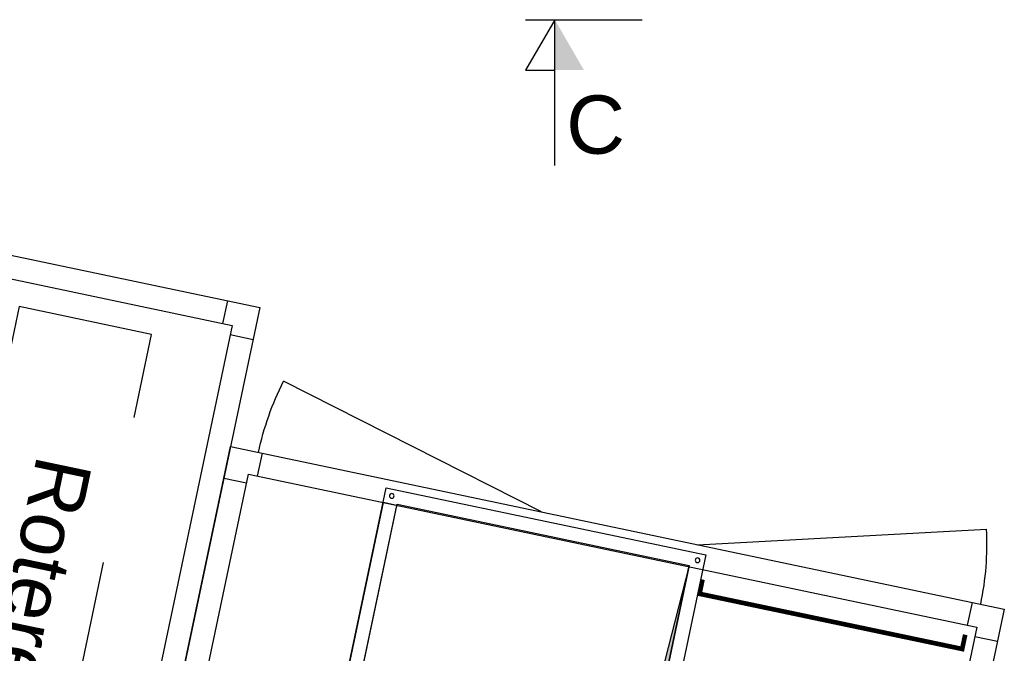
# Model space of a CAD drawing. Extents: x -156717 to 425753, y -51191 to 363295.
# Tile 120 of 256: x 86920 to 89030, y 109619 to 110978. Entities that reach past the tile are written whole.
import ezdxf
from ezdxf.enums import TextEntityAlignment as Align

# ---------------------------------------------------------------- set-up
doc = ezdxf.new("R2010")
doc.units = 0
doc.header["$LTSCALE"] = 50
doc.linetypes.add('FANTOME', pattern=[63.50000000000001, 31.75, -6.35, 6.35, -6.35, 6.35, -6.35])
doc.layers.get('0').update_dxf_attribs({"linetype": 'CONTINUOUS'})
for name, color, linetype in [('01', 7, 'CONTINUOUS'), ('HACHURES', 8, 'CONTINUOUS'), ('MIXTE', 2, 'FANTOME'), ('TEXTE', 5, 'CONTINUOUS'), ('WL561---_CV-D', 2, 'CONTINUOUS')]:
    doc.layers.add(name, color=color, linetype=linetype)
doc.styles.get("Standard").update_dxf_attribs({"font": 'ARIAL.TTF'})
doc.styles.add('texte', font='ARIAL.TTF', dxfattribs={"height": 80})

# ---------------------------------------------------------------- blocks, each defined once
blk = doc.blocks.new('wd_drsnd_a3')
at = {"color": 4}
for p, q in [((-2.5, 0), (7.5, 0)), ((0, 0), (-2.5, -4.330127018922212)), ((0, -12.5), (0, 0)), ((-2.5, -4.330127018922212), (0, -4.330127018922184))]:
    blk.add_line(p, q, dxfattribs=at)
blk.add_solid([(0, 0), (0, -4.330127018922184), (2.5, -4.330127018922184)], dxfattribs=at)
blk.add_attdef('T1', text='', height=5, dxfattribs=at).set_placement((3.5, -11.5), align=Align.CENTER)
blk = doc.blocks.new('C5055')
at = {"layer": '01'}
for p, q in [((70, 1615), (70, 1665)), ((1625, 1615), (1625, 1665)), ((50, 1595), (0, 1595)), ((1645, 1595), (1695, 1595)), ((50, 70), (0, 70)), ((1645, 70), (1695, 70)), ((70, 50), (70, 0)), ((1625, 50), (1625, 0))]:
    blk.add_line(p, q, dxfattribs=at)
for points in [[(0, 0), (1695, 0), (1695, 1665), (0, 1665)], [(50, 50), (1645, 50), (1645, 1615), (50, 1615)]]:
    blk.add_lwpolyline(points, close=True, dxfattribs=at)
blk = doc.blocks.new('r51', base_point=(-38378.68599496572, -5321.668738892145))
blk.add_lwpolyline([(-38083.68599496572, -5321.668738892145), (-38053.68599496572, -5321.668738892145), (-38053.68599496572, -6886.668738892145), (-38083.68599496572, -6886.668738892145)], close=True)
blk = doc.blocks.new('garant1', base_point=(1930.21169773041, -2.075505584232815))
at = {"const_width": 10}
blk.add_lwpolyline([(2526.344078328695, 18.69550209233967), (2526.344078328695, 50.01609805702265), (1951.006987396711, 50.01609805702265), (1951.006987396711, 18.69550209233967)], dxfattribs=at)
blk = doc.blocks.new('PORTE620')
blk.add_line((0, 0), (-598.8740122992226, -160.4678079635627))
blk.add_arc((0, 0), 620.0000000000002, 180, 195)
blk = doc.blocks.new('ms6401570', base_point=(66148.2179403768, -6232.658631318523))
for points in [[(66118.2179403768, -6902.658631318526), (67748.2179403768, -6902.658631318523), (67748.2179403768, -6202.658631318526), (66118.2179403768, -6202.658631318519)], [(66148.2179403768, -6872.658631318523), (67718.2179403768, -6872.658631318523), (67718.2179403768, -6232.658631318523), (66148.2179403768, -6232.658631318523)]]:
    blk.add_lwpolyline(points, close=True)
blk.add_lwpolyline([(66148.2179403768, -6872.658631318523), (66148.2179403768, -6232.658631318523), (67718.2179403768, -6232.658631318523), (66276.13885068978, -6295.414471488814), (66148.2179403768, -6872.658631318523)])
at = {"color": 9}
for centre in [(66133.2179403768, -6217.658631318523), (67733.2179403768, -6217.658631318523), (66133.2179403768, -6887.658631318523), (67733.2179403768, -6887.658631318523)]:
    blk.add_circle(centre, 5, dxfattribs=at)

msp = doc.modelspace()

# ---------------------------------------------------------------- hatches: boundary and pattern name
at = {"layer": 'HACHURES'}
msp.add_hatch(color=1, dxfattribs=at).paths.add_polyline_path([(87405.60369529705, 108402.4540513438), (87996.81753672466, 108408.8394297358), (88355.01089567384, 109807.134074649), (88031.90380894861, 108270.7416083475)])

# ---------------------------------------------------------------- linework, layer by layer
at = {"layer": '01', "color": 1}
for p, q in [((87355.49119363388, 110326.4524887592, 1430), (87365.78122824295, 110375.3821851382, 1430)), ((87370.94705834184, 110302.764596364, 1430), (87419.87675472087, 110292.4745617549, 1430))]:
    msp.add_line(p, q, dxfattribs=at)
at = {"layer": '01', "color": 1, "elevation": 1430}
for points in [[(86966.08622846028, 108134.6749514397), (86261.4986006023, 108282.8514498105), (86729.69517531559, 110509.1526350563), (87434.28280317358, 110360.9761366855)], [(86927.44656669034, 108193.8946824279), (86320.7183315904, 108321.4911115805), (86768.33483708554, 110449.9329040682), (87375.06307218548, 110322.3364749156)]]:
    msp.add_lwpolyline(points, close=True, dxfattribs=at)
at = {"layer": 'MIXTE', "color": 1, "elevation": 1430}
msp.add_lwpolyline([(87202.40995513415, 110303.1077158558), (86918.61771613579, 110362.7899165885), (86489.07282183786, 108320.2796571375), (86772.86506083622, 108260.5974564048), (87202.40995513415, 110303.1077158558)], dxfattribs=at)

# ---------------------------------------------------------------- block references
at = {"color": 1, "xscale": -1}
for name, p, rotation in [('PORTE620', (88038.31807168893, 109922.2743787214, 1430), 168.1236251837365), ('ms6401570', (88031.90380894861, 108270.7416083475, 1430), 258.1236251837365)]:
    msp.add_blockref(name, p, dxfattribs=dict(at, rotation=rotation))
at = {"color": 1, "rotation": 168.1236251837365}
for name, p in [('PORTE620', (88372.94835615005, 109851.9008129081, 1430)), ('garant1', (88971.01056831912, 109675.0331537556, 1430))]:
    msp.add_blockref(name, p, dxfattribs=at)
at = {"color": 1, "extrusion": (0, 0, -1), "rotation": 191.8763748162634}
msp.add_blockref('r51', (-87088.07517056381, 108471.7857611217, -1430), dxfattribs=at)
at = {"layer": '01', "color": 1, "xscale": -1, "rotation": 348.1236251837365}
msp.add_blockref('C5055', (88687.57214682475, 108084.3139261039, 1430), dxfattribs=at)
at = {"layer": 'WL561---_CV-D', "xscale": 25, "yscale": 25, "zscale": 25}
msp.add_blockref('wd_drsnd_a3', (88066.7354562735, 110978.3089001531), dxfattribs=at).add_auto_attribs({'T1': 'C'})

# ---------------------------------------------------------------- texts
at = {"layer": 'TEXTE', "color": 1, "style": 'texte'}
msp.add_text('Roterende wisselaar', height=120, rotation=258.1236251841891, dxfattribs=at).set_placement((86957.84341048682, 110047.6630910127, 1430))

doc.saveas('drawing.dxf')
